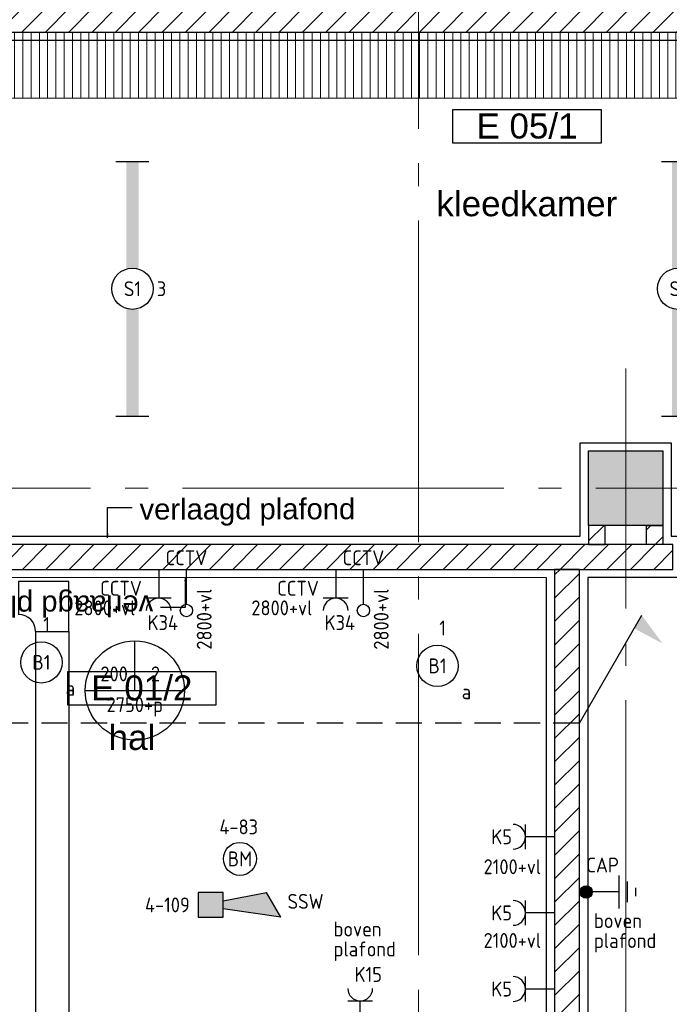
# Model space of a CAD drawing. Header units: millimetres. Extents: x -38031 to 123247, y -16330 to 129979.
# Tile 47 of 235: x 1944 to 5873, y 11178 to 17134. Entities that reach past the tile are written whole.
import ezdxf
from ezdxf.enums import TextEntityAlignment as Align

# ---------------------------------------------------------------- set-up
doc = ezdxf.new("R2010")
doc.units = ezdxf.units.MM
doc.header["$LTSCALE"] = 50
doc.linetypes.add('HIDDEN2', pattern=[4.7625, 3.175, -1.5875])
doc.linetypes.add('STYLE_11', pattern=[5, 3.888855, -0.416718, 0.277786, -0.416641])
for name, color, linetype in [('AB$1A---_ATTRIB035', 8, 'Continuous'), ('AL$1A---_ALGEMEEN', 8, 'Continuous'), ('AM$1A---_ARCERING', 8, 'Continuous'), ('AT$1A---_TEKST100', 8, 'Continuous'), ('BOUWKUNDIG', 8, 'Continuous'), ('EB6511--_ATTRIB', 2, 'Continuous'), ('EL6121--', 3, 'Continuous'), ('EL6131--_KG', 3, 'Continuous'), ('EL6222--', 3, 'Continuous'), ('EL6311--', 3, 'Continuous'), ('EL6511--', 3, 'Continuous'), ('EM6131--', 1, 'Continuous')]:
    doc.layers.add(name, color=color, linetype=linetype)
doc.layers.add('stramien', color=1, linetype='STYLE_11', lineweight=15)
doc.styles.add('Arial', font='ARIAL.TTF')
doc.styles.add('BURO-018', font='iso.shx', dxfattribs={"height": 90})
doc.styles.add('NORATT', font='iso.shx')
doc.styles.get("Standard").update_dxf_attribs({"font": 'iso.shx'})
pattern_1 = [(45, (-987936.49, -175784.82), (70.710678, -70.710678), [])]

# ---------------------------------------------------------------- blocks, each defined once
blk = doc.blocks.new('111304')
at = {"color": 0, "linetype": 'Continuous'}
for p, q in [((-1.5, 4.5), (1.5, 4.5)), ((0, 1), (0, 4.5))]:
    blk.add_line(p, q, dxfattribs=at)
blk.add_arc((0, 6), 1.5, 180, 0, dxfattribs=at)
at = {"color": 0, "linetype": 'Continuous', "style": 'BURO-018'}
for tag, p in [('E_GKAST', (0, 11.5)), ('E_GROEP', (0, 8.5)), ('E_SGROEP', (4.5, 8.5))]:
    blk.add_attdef(tag, text='', height=1.8, dxfattribs=at).set_placement(p, align=Align.MIDDLE)
at = {"color": 0, "linetype": 'Continuous', "style": 'BURO-018', "flags": 1}
for tag, p in [('E_VERMCODE', (13, 8.5)), ('E_MATCODE', (0, 0))]:
    blk.add_attdef(tag, text='', height=1.8, dxfattribs=at).set_placement(p, align=Align.MIDDLE)
blk = doc.blocks.new('1115B3A')
at = {"color": 0, "linetype": 'Continuous'}
blk.add_circle((0, 0), 2.5, dxfattribs=at)
at = {"color": 0, "linetype": 'Continuous', "style": 'BURO-018'}
for tag, p in [('E_GKAST', (0, 8)), ('E_GROEP', (0, 5)), ('E_SGROEP', (4.5, 5)), ('E_ARMCODE', (0, 0)), ('E_SLET', (4.5, -1))]:
    blk.add_attdef(tag, text='', height=1.8, dxfattribs=at).set_placement(p, align=Align.MIDDLE)
blk = doc.blocks.new('E00441')
at = {"color": 0}
for p, q in [((0.5, 6), (-0.5, 6)), ((1.25, 5), (-1.25, 5)), ((2, 4), (-2, 4)), ((0, 4), (0, 0.75))]:
    blk.add_line(p, q, dxfattribs=at)
at = {"color": 0, "const_width": 0.75}
blk.add_lwpolyline([(-0.375, 0, 1), (0.375, 0, 1)], format="xyb", close=True, dxfattribs=at)
at = {"color": 0}
blk.add_circle((0, 0), 0.75, dxfattribs=at)
at = {"color": 0, "style": 'BURO-018'}
blk.add_attdef('E_TEXT1', text='', height=1.8, dxfattribs=at).set_placement((5, 2), align=Align.MIDDLE)
at = {"color": 0, "linetype": 'Continuous', "style": 'BURO-018', "flags": 1}
blk.add_attdef('E_MATCODE', text='', height=1.8, dxfattribs=at).set_placement((0, 0), align=Align.MIDDLE)
blk = doc.blocks.new('1115B61540')
at = {"color": 0}
for p, q in [((-15.4, 2), (-15.4, -2)), ((15.4, 2), (15.4, -2))]:
    blk.add_line(p, q, dxfattribs=at)
at = {"color": 0, "linetype": 'Continuous'}
blk.add_circle((0, 0), 2.5, dxfattribs=at)
at = {"color": 0}
for points in [[(-2.5, 0.75), (-15.4, 0.75), (-2.5, -0.75), (-15.4, -0.75)], [(2.5, 0.75), (15.4, 0.75), (2.5, -0.75), (15.4, -0.75)]]:
    blk.add_solid(points, dxfattribs=at)
at = {"color": 0, "linetype": 'Continuous', "style": 'BURO-018'}
for tag, p in [('E_GKAST', (0, 8)), ('E_GROEP', (0, 5)), ('E_SGROEP', (4.5, 5)), ('E_ARMCODE', (0, 0)), ('E_SLET', (4.5, -3))]:
    blk.add_attdef(tag, text='', height=1.8, dxfattribs=at).set_placement(p, align=Align.MIDDLE)
blk = doc.blocks.new('E00123')
at = {"color": 0, "linetype": 'Continuous'}
blk.add_circle((0, 0), 2, dxfattribs=at)
at = {"color": 0, "linetype": 'Continuous', "style": 'BURO-018'}
for tag, p in [('E_TEXT1', (0, 4.5)), ('E_TEXT2', (0, 0))]:
    blk.add_attdef(tag, text='', height=1.8, dxfattribs=at).set_placement(p, align=Align.MIDDLE)
at = {"color": 0, "linetype": 'Continuous', "style": 'BURO-018', "flags": 1}
blk.add_attdef('E_MATCODE', (0, 0), '', height=1.8, dxfattribs=at)
blk = doc.blocks.new('E-GK-GTC-C83C')
at = {"color": 0, "linetype": 'Continuous'}
for p, q in [((-0.5, 100), (0.5, 100)), ((-0.5, -100), (0.5, -100))]:
    blk.add_line(p, q, dxfattribs=at)
blk = doc.blocks.new('E-GK-BS-1-C8676767')
at = {"color": 0, "linetype": 'Continuous'}
for p, q in [((100, 203), (-100, 203)), ((100, -100), (100, 203)), ((-203, 100), (-203, -100)), ((-203, -100), (100, -100))]:
    blk.add_line(p, q, dxfattribs=at)
blk.add_arc((-203, 203), 103, 270, 0, dxfattribs=at)
blk = doc.blocks.new('E00103')
at = {"color": 0, "linetype": 'Continuous'}
for p, q in [((0, 6), (0, 12)), ((-6, 6), (6, 6))]:
    blk.add_line(p, q, dxfattribs=at)
blk.add_circle((0, 6), 6, dxfattribs=at)
at = {"color": 0, "linetype": 'Continuous', "style": 'BURO-018'}
for tag, p in [('E_TEXT1', (-2.5, 8)), ('E_TEXT3', (2.5, 8)), ('E_TEXT6', (0, 4))]:
    blk.add_attdef(tag, text='', height=1.8, dxfattribs=at).set_placement(p, align=Align.MIDDLE)
blk = doc.blocks.new('E00435')
at = {"color": 0}
blk.add_line((0, 0), (3.775, 6.538), dxfattribs=at)
blk.add_solid([(3.314, 5.741), (5.022, 4.827), (3.775, 6.538), (5.022, 4.827)], dxfattribs=at)
at = {"color": 0, "linetype": 'Continuous', "style": 'BURO-018', "flags": 1}
blk.add_attdef('E_MATCODE', text='', height=1.8, dxfattribs=at).set_placement((0, 0), align=Align.MIDDLE)
blk = doc.blocks.new('txt 1_100 verlaagd plafond')
at = {"layer": 'AL$1A---_ALGEMEEN', "color": 0}
for p, q in [((-1830, 0), (-1830, 182.6)), ((-1830, 182.6), (-1680, 182.6))]:
    blk.add_line(p, q, dxfattribs=at)
blk.add_solid([(-1830, 0), (-1836.7, 25), (-1823.3, 25)], dxfattribs=at)
at = {"layer": 'AT$1A---_TEKST100', "insert": (-983.5, 235.8), "char_height": 126.27, "attachment_point": 2, "line_spacing_factor": 0.967741, "style": 'Arial'}
blk.add_mtext('{\\C256;\\lverlaagd plafond}', dxfattribs=at)
blk = doc.blocks.new('Group-18')
at = {"layer": 'AL$1A---_ALGEMEEN', "color": 0}
for points in [[(-54636, -13465), (-54686, -13465), (-54686, -11566), (-56386, -11566), (-56386, -14000), (-56086, -14000), (-56086, -14566), (-51026, -14566), (-51026, -14000), (-50476, -14000), (-50476, -14566), (-50416, -14566), (-50416, -14816), (-50981, -14816), (-50981, -18816), (-46336, -18816), (-46336, -14816), (-49316, -14816), (-49316, -14566), (-46336, -14566), (-46336, -11566), (-54486, -11566), (-54486, -13465), (-54636, -13465)], [(-51229.9, -14817), (-55289.5, -14815.5), (-55289.5, -17730), (-54414, -17730), (-54414, -24818), (-52331, -24818), (-52331, -18816), (-51229.9, -18817), (-51229.9, -14817)]]:
    blk.add_lwpolyline(points, dxfattribs=at)
for p, rotation in [((-52055.6, -14571.6), 0.1025579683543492), ((-55245.1, -14816.8), 180.1025579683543)]:
    blk.add_blockref('txt 1_100 verlaagd plafond', p, dxfattribs=dict(at, rotation=rotation))
blk = doc.blocks.new('tekst 9 pts-1')
at = {"layer": 'AL$1A---_ALGEMEEN', "color": 0, "style": 'Arial'}
blk.add_attdef('naam_ruimte', text='', height=151.5, dxfattribs=at).set_placement((0, -41.1), align=Align.TOP_CENTER)
at = {"layer": 'AL$1A---_ALGEMEEN', "color": 0, "flags": 1}
for tag, p in [('oppervlakte', (-617.5, -1003)), ('stramiennummer', (-617.5, -1275.7))]:
    blk.add_attdef(tag, p, '', height=151.5, dxfattribs=at)
blk = doc.blocks.new('ruimtenummer')
at = {"layer": 'AL$1A---_ALGEMEEN', "color": 0, "flags": 1}
for tag, p in [('peil', (-450, -397.1)), ('onderdeel', (-450, -669.8))]:
    blk.add_attdef(tag, p, '', height=151.5, dxfattribs=at)
at = {"color": 0}
blk.add_wipeout([(-450, 100), (450, 100), (450, -100), (-450, -100)], dxfattribs=at).dxf.layer = 'AL$1A---_ALGEMEEN'
at = {"layer": 'AL$1A---_ALGEMEEN', "color": 0}
blk.add_lwpolyline([(-450, 100), (450, 100), (450, -100), (-450, -100)], close=True, dxfattribs=at)
at = {"layer": 'AL$1A---_ALGEMEEN', "color": 0, "style": 'Arial'}
blk.add_attdef('ruimtenummer', text='', height=151.5, dxfattribs=at).set_placement((0, 78), align=Align.TOP_CENTER)
blk = doc.blocks.new('200254 W 210 11-06-2007')
at = {"layer": 'AM$1A---_ARCERING', "linetype": 'Continuous', "lineweight": 5}
h = blk.add_hatch(dxfattribs=at)
h.set_pattern_fill('KALKZANDSTEEN', color=256, scale=50, style=0, pattern_type=2)
h.set_pattern_definition(pattern_1)
h.paths.add_polyline_path([(-36424, -7778.6), (-36424, -7928.6), (-26124, -7928.6), (-26124, -7778.6)])
h = blk.add_hatch(dxfattribs=at)
h.set_pattern_fill('1_5_PLAAT___', color=256, scale=50, style=0, pattern_type=2)
h.set_pattern_definition([(90, (-987936.493, -175784.823), (50, 0), [])])
h.paths.add_polyline_path([(-34374, -7928.6), (-26124, -7928.6), (-26124, -8328.6), (-34374, -8328.6)])
at = {"layer": 'AM$1A---_ARCERING', "linetype": 'Continuous', "lineweight": 0}
blk.add_hatch(color=256, dxfattribs=at).paths.add_polyline_path([(-30814, -10462.6), (-30364, -10462.6), (-30364, -10912.6), (-30814, -10912.6)])
at = {"layer": 'AM$1A---_ARCERING', "linetype": 'Continuous', "lineweight": 5}
h = blk.add_hatch(dxfattribs=at)
h.set_pattern_fill('KALKZANDSTEEN', color=256, scale=50, style=0, pattern_type=2)
h.set_pattern_definition(pattern_1)
h.paths.add_polyline_path([(-30714, -11028.6), (-30714, -10912.6), (-30814, -10912.6), (-30814, -11028.6)])
h = blk.add_hatch(dxfattribs=at)
h.set_pattern_fill('KALKZANDSTEEN', color=256, scale=50, style=0, pattern_type=2)
h.set_pattern_definition(pattern_1)
h.paths.add_polyline_path([(-30464, -11028.6), (-30464, -10912.6), (-30364, -10912.6), (-30364, -11028.6)])
h = blk.add_hatch(dxfattribs=at)
h.set_pattern_fill('KALKZANDSTEEN', color=256, scale=50, style=0, pattern_type=2)
h.set_pattern_definition(pattern_1)
h.paths.add_polyline_path([(-36274, -11178.6), (-30304, -11178.6), (-30304, -11028.6), (-36274, -11028.6)])
h = blk.add_hatch(dxfattribs=at)
h.set_pattern_fill('KALKZANDSTEEN', color=256, scale=50, style=0, pattern_type=2)
h.set_pattern_definition(pattern_1)
h.paths.add_polyline_path([(-31019, -15279.6), (-30869, -15279.6), (-30869, -11179.6), (-31019, -11179.6)])
at = {"layer": 'AL$1A---_ALGEMEEN'}
for points in [[(-36424, -7778.6), (-36424, -7928.6), (-26124, -7928.6), (-26124, -7778.6)], [(-30814, -10462.6), (-30364, -10462.6), (-30364, -10912.6), (-30814, -10912.6)], [(-30714, -11028.6), (-30714, -10912.6), (-30814, -10912.6), (-30814, -11028.6)], [(-30464, -11028.6), (-30464, -10912.6), (-30364, -10912.6), (-30364, -11028.6)], [(-36274, -11178.6), (-30304, -11178.6), (-30304, -11028.6), (-36274, -11028.6)], [(-31019, -15279.6), (-30869, -15279.6), (-30869, -11179.6), (-31019, -11179.6)]]:
    blk.add_lwpolyline(points, close=True, dxfattribs=at)
at = {"layer": 'AL$1A---_ALGEMEEN', "linetype": 'Continuous', "lineweight": 5}
blk.add_lwpolyline([(-34374, -7928.6), (-26124, -7928.6), (-26124, -8328.6), (-34374, -8328.6)], close=True, dxfattribs=at)
at = {"layer": 'stramien', "ltscale": 10}
for p, q in [((-31842, -41013.6), (-31842, 36216.4)), ((-30589, -38914.6), (-30589, -9964.6)), ((-40770, -10687.6), (65524.3, -10687.6))]:
    blk.add_line(p, q, dxfattribs=at)
at = {"layer": 'AL$1A---_ALGEMEEN'}
blk.add_blockref('Group-18', (20162, 3587.4), dxfattribs=at)
ref = blk.add_blockref('tekst 9 pts-1', (-31187.3, -8849.9), dxfattribs=dict(at, xscale=-1))
ref.add_attrib('naam_ruimte', 'kleedkamer', dxfattribs={"layer": 'AB$1A---_ATTRIB035', "height": 151.52, "style": 'Arial'}).set_placement((-31187.3, -8891), align=Align.TOP_CENTER)
ref = blk.add_blockref('tekst 9 pts-1', (-33575.7, -12078.6), dxfattribs=dict(at, xscale=-1))
ref.add_attrib('naam_ruimte', 'hal', dxfattribs={"layer": 'AB$1A---_ATTRIB035', "height": 151.52, "style": 'Arial'}).set_placement((-33575.7, -12119.7), align=Align.TOP_CENTER)
ref = blk.add_blockref('ruimtenummer', (-31186.4, -8498.7), dxfattribs=dict(at, xscale=-1))
ref.add_attrib('ruimtenummer', 'E 05/1', dxfattribs={"layer": 'AB$1A---_ATTRIB035', "height": 151.52, "style": 'Arial'}).set_placement((-31186.4, -8420.7), align=Align.TOP_CENTER)
ref = blk.add_blockref('ruimtenummer', (-33515.7, -11898.1), dxfattribs=dict(at, xscale=-1))
ref.add_attrib('ruimtenummer', 'E 01/2', dxfattribs={"layer": 'AB$1A---_ATTRIB035', "height": 151.52, "style": 'Arial'}).set_placement((-33515.7, -11820.2), align=Align.TOP_CENTER)
blk = doc.blocks.new('E00028')
at = {"color": 0, "linetype": 'Continuous'}
for p, q in [((1.5, 11), (-1.5, 9.27)), ((1.5, 11), (0.5, 4)), ((-0.5, 4), (-1.5, 9.27)), ((-1.5, 4), (-1.5, 1)), ((1.5, 4), (-1.5, 4)), ((1.5, 1), (1.5, 4)), ((-1.5, 1), (1.5, 1))]:
    blk.add_line(p, q, dxfattribs=at)
for points in [[(-1.5, 9.27), (1.5, 11), (-0.5, 4), (0.5, 4)], [(-1.5, 4), (1.5, 4), (-1.5, 1), (1.5, 1)]]:
    blk.add_solid(points, dxfattribs=at)
at = {"color": 0, "linetype": 'Continuous', "style": 'BURO-018'}
blk.add_attdef('E_TEXT1', text='', height=1.8, dxfattribs=at).set_placement((0, 13.5), align=Align.MIDDLE)
at = {"color": 0, "linetype": 'Continuous', "style": 'BURO-018', "flags": 1}
blk.add_attdef('E_MATCODE', (0, 0), '', height=1.8, dxfattribs=at)
blk = doc.blocks.new('E00139')
at = {"color": 0, "linetype": 'Continuous'}
blk.add_line((0, 5.25), (0, 1), dxfattribs=at)
blk.add_circle((0, 6), 0.75, dxfattribs=at)
at = {"color": 7, "style": 'BURO-018'}
for tag, p in [('E_COMMENT1', (0, 12)), ('E_DCOM1', (0, 9))]:
    blk.add_attdef(tag, text='', height=1.8, dxfattribs=at).set_placement(p, align=Align.MIDDLE)
at = {"color": 0, "style": 'BURO-018'}
blk.add_attdef('E_TEXT1', text='', height=1.8, dxfattribs=at).set_placement((2.5, 6), align=Align.MIDDLE)
at = {"color": 0, "linetype": 'Continuous', "style": 'BURO-018', "flags": 1}
blk.add_attdef('E_MATCODE', text='', height=1.8, dxfattribs=at).set_placement((0, 0), align=Align.MIDDLE)

msp = doc.modelspace()

# ---------------------------------------------------------------- block references
at = {"layer": 'BOUWKUNDIG'}
msp.add_blockref('200254 W 210 11-06-2007', (36199, 24987.6), dxfattribs=at)

# ---------------------------------------------------------------- next in the draw order: linework, layer by layer
at = {"layer": 'EL6121--', "color": 5, "linetype": 'HIDDEN2'}
msp.add_line((5330, 12877.4), (-2580, 12877.4), dxfattribs=at)

# ---------------------------------------------------------------- next in the draw order: block references
at = {"layer": 'EL6121--', "linetype": 'HIDDEN2', "xscale": 100, "yscale": 100, "zscale": 100}
msp.add_blockref('E00435', (5330, 12877.4), dxfattribs=at)
at = {"layer": 'EL6121--'}
ref = msp.add_blockref('E00441', (5370.3, 11857.2), dxfattribs=dict(at, xscale=50, yscale=50, zscale=50, rotation=270))
ref.add_attrib('E_TEXT1', 'CAP', dxfattribs={"layer": '0', "color": 1, "height": 90, "style": 'BURO-018'}).set_placement((5470.3, 12020.4), align=Align.MIDDLE)
at = {"layer": 'EL6131--_KG', "rotation": 90}
msp.add_blockref('E-GK-BS-1-C8676767', (2141, 13635.9), dxfattribs=at)
at = {"layer": 'EL6131--_KG', "xscale": 11515.65694759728, "rotation": 270}
msp.add_blockref('E-GK-GTC-C83C', (2141, 7675), dxfattribs=at)
at = {"layer": 'EL6222--'}
ref = msp.add_blockref('E00139', (2952.7, 13859.8), dxfattribs=dict(at, xscale=50, yscale=50, zscale=50, rotation=180.0000000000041))
ref.add_attrib('E_TEXT1', 'CCTV', dxfattribs={"layer": '0', "color": 1, "height": 90, "style": 'BURO-018'}).set_placement((2952.9, 13879.1), align=Align.MIDDLE)
ref = msp.add_blockref('E00139', (4023.2, 13859.8), dxfattribs=dict(at, xscale=50, yscale=50, zscale=50, rotation=180.0000000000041))
ref.add_attrib('E_TEXT1', 'CCTV', dxfattribs={"layer": '0', "color": 1, "height": 90, "style": 'BURO-018'}).set_placement((4023.5, 13879.1), align=Align.MIDDLE)
ref = msp.add_blockref('111304', (2785.3, 13859), dxfattribs=dict(at, xscale=50, yscale=50, zscale=50, rotation=180))
ref.add_attrib('E_GROEP', 'K34', dxfattribs={"layer": '0', "color": 1, "linetype": 'Continuous', "height": 90, "style": 'BURO-018'}).set_placement((2717.7, 13486.5), align=Align.MIDDLE_LEFT)
ref.add_attrib('E_VERMCODE', 'CCTV', dxfattribs={"layer": '0', "color": 1, "linetype": 'Continuous', "height": 90, "style": 'BURO-018'}).set_placement((2557.1, 13694.5), align=Align.MIDDLE)
ref = msp.add_blockref('111304', (3855.9, 13859), dxfattribs=dict(at, xscale=50, yscale=50, zscale=50, rotation=180))
ref.add_attrib('E_GROEP', 'K34', dxfattribs={"layer": '0', "color": 1, "linetype": 'Continuous', "height": 90, "style": 'BURO-018'}).set_placement((3788.3, 13486.5), align=Align.MIDDLE_LEFT)
ref.add_attrib('E_VERMCODE', 'CCTV', dxfattribs={"layer": '0', "color": 1, "linetype": 'Continuous', "height": 90, "style": 'BURO-018'}).set_placement((3627.7, 13694.5), align=Align.MIDDLE)
ref = msp.add_blockref('111304', (5228.3, 12191.1), dxfattribs=dict(at, xscale=50, yscale=50, zscale=50, rotation=90))
ref.add_attrib('E_GROEP', 'K5', dxfattribs={"layer": '0', "color": 1, "linetype": 'Continuous', "height": 90, "style": 'BURO-018'}).set_placement((4859.6, 12191.1), align=Align.MIDDLE)
ref = msp.add_blockref('111304', (5228.3, 11730.5), dxfattribs=dict(at, xscale=50, yscale=50, zscale=50, rotation=90))
ref.add_attrib('E_GROEP', 'K5', dxfattribs={"layer": '0', "color": 1, "linetype": 'Continuous', "height": 90, "style": 'BURO-018'}).set_placement((4859.6, 11730.5), align=Align.MIDDLE)
ref = msp.add_blockref('111304', (4003.9, 10972.9), dxfattribs=dict(at, xscale=50, yscale=50, zscale=50))
ref.add_attrib('E_GROEP', 'K15', dxfattribs={"layer": '0', "color": 1, "linetype": 'Continuous', "height": 90, "style": 'BURO-018'}).set_placement((3969.5, 11358.1), align=Align.MIDDLE_LEFT)
ref.add_attrib('E_VERMCODE', 'douche-unit', dxfattribs={"layer": '0', "color": 1, "linetype": 'Continuous', "height": 90, "style": 'BURO-018'}).set_placement((4011.2, 10892.4), align=Align.MIDDLE)
ref = msp.add_blockref('111304', (5228.3, 11269.8), dxfattribs=dict(at, xscale=50, yscale=50, zscale=50, rotation=90))
ref.add_attrib('E_GROEP', 'K5', dxfattribs={"layer": '0', "color": 1, "linetype": 'Continuous', "height": 90, "style": 'BURO-018'}).set_placement((4859.6, 11269.8), align=Align.MIDDLE)
at = {"layer": 'EL6311--'}
ref = msp.add_blockref('1115B61540', (2626.3, 15506.6), dxfattribs=dict(at, xscale=50, yscale=50, zscale=50, rotation=90))
ref.add_attrib('E_ARMCODE', 'S1', dxfattribs={"layer": '0', "color": 1, "linetype": 'Continuous', "height": 90, "style": 'BURO-018'}).set_placement((2626.3, 15506.6), align=Align.MIDDLE)
ref.add_attrib('E_GROEP', '3', dxfattribs={"layer": '0', "color": 1, "linetype": 'Continuous', "height": 90, "style": 'BURO-018'}).set_placement((2802.3, 15506.6), align=Align.MIDDLE)
ref = msp.add_blockref('1115B61540', (5926.8, 15506.6), dxfattribs=dict(at, xscale=50, yscale=50, zscale=50, rotation=90))
ref.add_attrib('E_ARMCODE', 'S1', dxfattribs={"layer": '0', "color": 1, "linetype": 'Continuous', "height": 90, "style": 'BURO-018'}).set_placement((5926.8, 15506.6), align=Align.MIDDLE)
ref.add_attrib('E_GROEP', '3', dxfattribs={"layer": '0', "color": 1, "linetype": 'Continuous', "height": 90, "style": 'BURO-018'}).set_placement((6102.8, 15506.6), align=Align.MIDDLE)
ref = msp.add_blockref('1115B3A', (2075.9, 13246.1), dxfattribs=dict(at, xscale=50, yscale=50, zscale=50, rotation=90))
ref.add_attrib('E_ARMCODE', 'B1', dxfattribs={"layer": '0', "color": 1, "linetype": 'Continuous', "height": 90, "style": 'BURO-018'}).set_placement((2075.9, 13246.1), align=Align.MIDDLE)
ref.add_attrib('E_SLET', 'a', dxfattribs={"layer": '0', "color": 1, "linetype": 'Continuous', "height": 90, "style": 'BURO-018'}).set_placement((2250.9, 13089.3), align=Align.MIDDLE)
ref.add_attrib('E_GROEP', '1', dxfattribs={"layer": '0', "color": 1, "linetype": 'Continuous', "height": 90, "style": 'BURO-018'}).set_placement((2107, 13475), align=Align.MIDDLE)
ref = msp.add_blockref('1115B3A', (4471.4, 13225.1), dxfattribs=dict(at, xscale=50, yscale=50, zscale=50, rotation=90))
ref.add_attrib('E_ARMCODE', 'B1', dxfattribs={"layer": '0', "color": 1, "linetype": 'Continuous', "height": 90, "style": 'BURO-018'}).set_placement((4471.4, 13225.1), align=Align.MIDDLE)
ref.add_attrib('E_SLET', 'a', dxfattribs={"layer": '0', "color": 1, "linetype": 'Continuous', "height": 90, "style": 'BURO-018'}).set_placement((4646.4, 13068.3), align=Align.MIDDLE)
ref.add_attrib('E_GROEP', '1', dxfattribs={"layer": '0', "color": 1, "linetype": 'Continuous', "height": 90, "style": 'BURO-018'}).set_placement((4502.5, 13454), align=Align.MIDDLE)
at = {"layer": 'EL6511--'}
ref = msp.add_blockref('E00123', (3276.6, 12057.4), dxfattribs=dict(at, xscale=50, yscale=50, zscale=50))
ref.add_attrib('E_TEXT2', 'BM', dxfattribs={"layer": 'EB6511--_ATTRIB', "color": 1, "linetype": 'Continuous', "height": 90, "style": 'NORATT'}).set_placement((3276.6, 12057.4), align=Align.MIDDLE)
ref.add_attrib('E_TEXT1', '4-83', dxfattribs={"layer": 'EB6511--_ATTRIB', "color": 1, "linetype": 'Continuous', "height": 90, "style": 'NORATT'}).set_placement((3269.2, 12251), align=Align.MIDDLE)
ref = msp.add_blockref('E00028', (2974.2, 11779.2), dxfattribs=dict(at, xscale=50, yscale=50, zscale=50, rotation=270))
ref.add_attrib('E_TEXT1', '4-109', dxfattribs={"layer": 'EB6511--_ATTRIB', "color": 1, "linetype": 'Continuous', "height": 90, "style": 'BURO-018'}).set_placement((2837.7, 11779.2), align=Align.MIDDLE)
at = {"layer": 'EM6131--'}
ref = msp.add_blockref('E00103', (2640.6, 12776.5), dxfattribs=dict(at, xscale=50, yscale=50, zscale=50))
ref.add_attrib('E_TEXT1', '200', dxfattribs={"layer": '0', "color": 1, "linetype": 'Continuous', "height": 90, "style": 'BURO-018'}).set_placement((2515.6, 13176.5), align=Align.MIDDLE)
ref.add_attrib('E_TEXT3', '2', dxfattribs={"layer": '0', "color": 1, "linetype": 'Continuous', "height": 90, "style": 'BURO-018'}).set_placement((2765.6, 13176.5), align=Align.MIDDLE)
ref.add_attrib('E_TEXT6', '2750+p', dxfattribs={"layer": '0', "color": 1, "linetype": 'Continuous', "height": 90, "style": 'BURO-018'}).set_placement((2640.6, 12976.5), align=Align.MIDDLE)

# ---------------------------------------------------------------- next in the draw order: texts
at = {"layer": 'EL6121--', "color": 1, "style": 'BURO-018'}
for s, p in [('boven', (5417.7, 11638.9)), ('plafond', (5417.7, 11518.2))]:
    msp.add_text(s, height=90, dxfattribs=at).set_placement(p)
at = {"layer": 'EL6222--', "color": 1, "style": 'BURO-018'}
for p in [(3105.4, 13323.1), (4176, 13323.1)]:
    msp.add_text('2800+vl', height=90, rotation=90, dxfattribs=at).set_placement(p)
for s, p in [('2800+vl', (2275, 13530.9)), ('2800+vl', (3345.6, 13530.9)), ('2100+vl', (4750.1, 11964.8)), ('boven', (3842.8, 11588)), ('2100+vl', (4750.1, 11518.8)), ('plafond', (3842.8, 11467.3))]:
    msp.add_text(s, height=90, dxfattribs=at).set_placement(p)
at = {"layer": 'EL6511--', "color": 1, "style": 'BURO-018'}
msp.add_text('SSW', height=90, dxfattribs=at).set_placement((3564.3, 11755.2))

doc.saveas('drawing.dxf')
